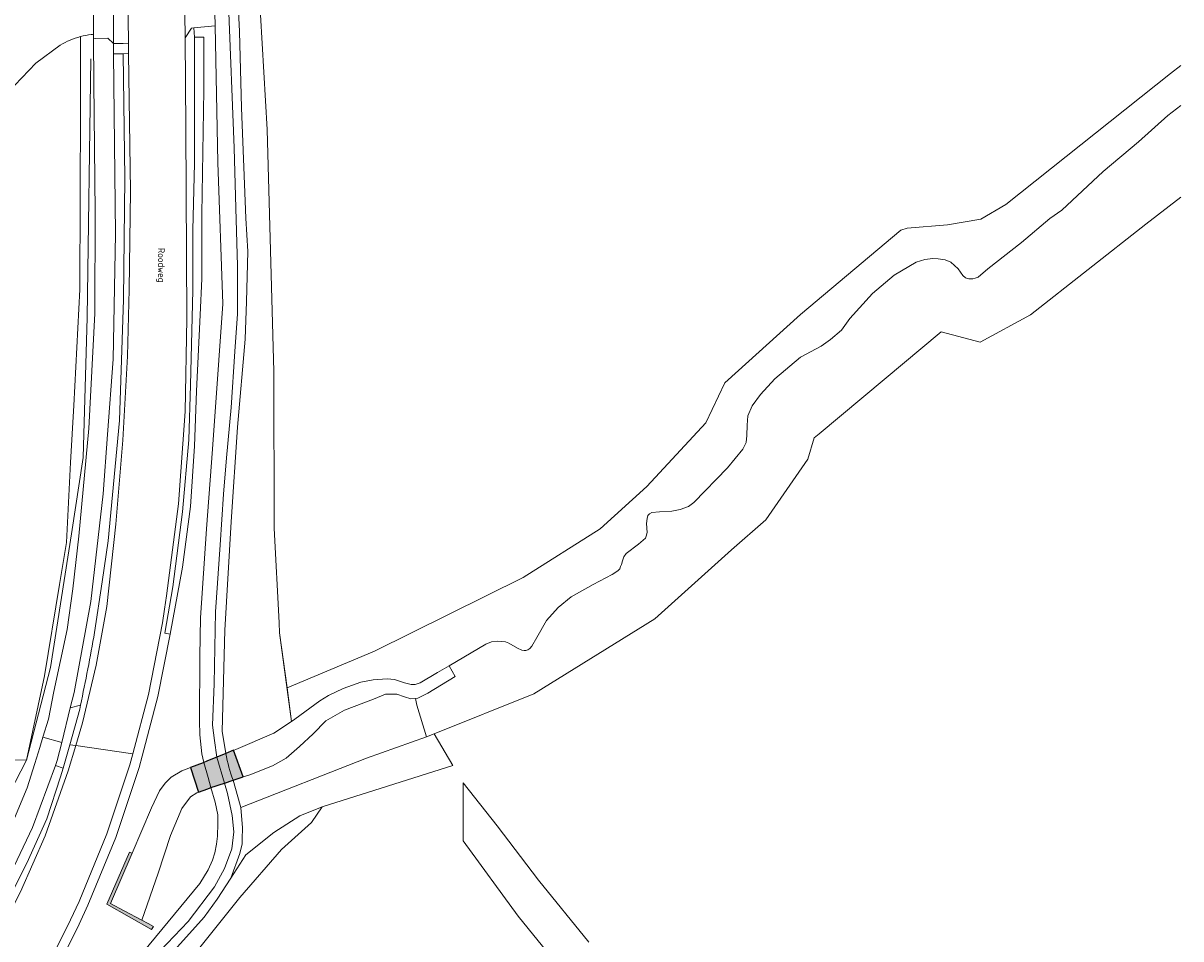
# Model space of a CAD drawing. Header units: metres. Extents: x 191562 to 192551, y 309453 to 310109.
# Tile 48 of 49: x 192432 to 192551, y 309967 to 310062. Entities that reach past the tile are written whole.
import ezdxf
from ezdxf.enums import TextEntityAlignment as Align

# ---------------------------------------------------------------- set-up
doc = ezdxf.new("R2010")
doc.units = ezdxf.units.M
for name, color, linetype, lineweight in [('B-WE-GK-KADEMUUR-GV', 253, 'Continuous', 9), ('B-WE-GK-KADEMUUR-V', 253, 'Continuous', 9), ('B-WE-GR-BEPLANTING_CULTUUR_BOSPLANTSOEN-GV', 253, 'Continuous', 9), ('B-WE-GR-BEPLANTING_CULTUUR_HEESTERS-GV', 253, 'Continuous', 9), ('B-WE-GR-GRAS-GV', 253, 'Continuous', 9), ('B-WE-GR-HAAG-G', 253, 'GR-HAAG1', 9), ('B-WE-IE-TERREINAFSCHEIDING_KUNSTMATIG_HEKWERK-G', 253, 'IE-TERREINAFSCHEIDING-KUNSTMATIG', 9), ('B-WE-KW-KUNSTWERK_DEK-GV', 250, 'Continuous', 25), ('B-WE-OG-TOPOGRAFIE-T18', 2, 'Continuous', 35), ('B-WE-OG-WATER_GREPPEL-GV', 253, 'Continuous', 9), ('B-WE-OG-WEG-GV', 253, 'Continuous', 9), ('B-WE-VH-GESLOTENVERHARDING_ASFALT-GV', 253, 'Continuous', 9), ('B-WE-VH-GESLOTENVERHARDING_BETON-GV', 253, 'Continuous', 9), ('B-WE-VH-ONVERHARD_ZAND-GV', 253, 'Continuous', 9), ('B-WE-VH-OPENVERHARDING_BETONSTRAATSTEEN-GV', 253, 'Continuous', 9), ('B-WE-VH-OPENVERHARDING_SIERBESTRATING-GV', 253, 'Continuous', 9)]:
    doc.layers.add(name, color=color, linetype=linetype, lineweight=lineweight)
doc.layers.add('B-WE-KW-KUNSTWERK_DEK-V', color=7, linetype='Continuous', lineweight=5, true_color=0xfff3f2)
doc.styles.add('NLCS-ISO-M200-T18', font='NLCS-ISO.ttf', dxfattribs={"height": 0.36})
doc.linetypes.add('GR-HAAG1', pattern='A,6,[176,NLCS.SHX,S=0.125,R=0,X=0,Y=0],-2', length=8)
doc.linetypes.add('IE-TERREINAFSCHEIDING-KUNSTMATIG', pattern='A,4,[82,NLCS.SHX,S=0.75,R=90,X=0,Y=0],4,-2', length=10)

msp = doc.modelspace()

# ---------------------------------------------------------------- hatches: boundary and pattern name
at = {"layer": 'B-WE-GK-KADEMUUR-V'}
msp.add_hatch(color=256, dxfattribs=at).paths.add_polyline_path([(192443.821, 309969.353), (192442.008, 309970.321), (192440.597, 309971.075), (192442.836, 309976.252), (192442.536, 309976.362), (192440.218, 309970.994), (192444.811, 309968.391), (192445.006, 309968.719), (192444.475, 309969.003)])
at = {"layer": 'B-WE-KW-KUNSTWERK_DEK-V'}
msp.add_hatch(color=256, dxfattribs=at).paths.add_polyline_path([(192449.656, 309982.556), (192450.632, 309982.905), (192450.845, 309982.981), (192450.946, 309983.017), (192451.493, 309983.213), (192451.773, 309983.305), (192452.342, 309983.491), (192453.218, 309983.777), (192454.249, 309984.115), (192453.276, 309986.862), (192452.463, 309986.525), (192450.51, 309985.728), (192450.222, 309985.617), (192450.138, 309985.584), (192448.818, 309985.076)])

# ---------------------------------------------------------------- linework, layer by layer
at = {"layer": 'B-WE-GK-KADEMUUR-GV'}
msp.add_lwpolyline([(192443.821, 309969.353), (192442.008, 309970.321), (192440.597, 309971.075), (192442.836, 309976.252), (192442.536, 309976.362), (192440.218, 309970.994), (192444.811, 309968.391), (192445.006, 309968.719), (192444.475, 309969.003)], close=True, dxfattribs=at)
at = {"layer": 'B-WE-GR-BEPLANTING_CULTUUR_BOSPLANTSOEN-GV'}
msp.add_lwpolyline([(192413.032, 309958.095), (192416.051, 309961.798), (192417.972, 309964.428), (192418.508, 309965.492), (192418.785, 309966.494), (192418.9, 309967.531), (192418.828, 309968.819), (192418.773, 309972.163), (192418.762, 309975.239), (192418.976, 309977.018), (192419.521, 309978.547), (192420.075, 309979.478), (192421.12, 309980.345), (192422.211, 309980.838), (192423.24, 309981.098), (192424.733, 309981.019), (192426.504, 309980.877), (192427.326, 309980.627), (192428.896, 309979.937), (192429.062, 309980.314), (192431.944, 309985.845), (192429.181, 309985.873), (192425.157, 309985.704)], dxfattribs=at)
at = {"layer": 'B-WE-GR-BEPLANTING_CULTUUR_HEESTERS-GV'}
for points in [[(192446.194, 309998.925), (192446.755, 309998.826), (192448.007, 310005.726), (192448.821, 310011.981), (192449.24, 310018.211), (192449.462, 310023.867), (192449.819, 310031.738), (192449.988, 310035.479), (192449.988, 310042.144), (192450.205, 310054.923), (192450.205, 310060.378), (192449.237, 310060.378)], [(192438.946, 309999.01), (192439.728, 310004.214), (192440.365, 310008.458), (192441.516, 310020.874), (192441.932, 310033.337), (192442.064, 310045.84), (192441.898, 310058.668), (192440.899, 310058.654), (192441.096, 310040.054), (192440.856, 310027.193), (192440.273, 310019.414), (192439.85, 310013.302), (192438.58, 310002.19), (192436.834, 309992.823), (192436.443, 309991.233)], [(192436.443, 309991.233), (192437.502, 309991.509)], [(192434.024, 309979.795), (192435.445, 309984.139), (192435.713, 309985.034), (192434.921, 309985.31)]]:
    msp.add_lwpolyline(points, dxfattribs=at)
at = {"layer": 'B-WE-GR-GRAS-GV'}
for points in [[(192431.944, 309985.845), (192433.799, 309994.524), (192435.336, 310003.953), (192436.039, 310008.268), (192436.481, 310016.526), (192436.796, 310022.405), (192437.435, 310034.356), (192437.495, 310053.19), (192437.495, 310060.429)], [(192458.78, 309993.289), (192467.799, 309997.09), (192483.115, 310004.694), (192491.063, 310009.691), (192495.864, 310014.066), (192501.957, 310020.624), (192503.91, 310024.751), (192511.691, 310031.799), (192522.055, 310040.472), (192522.678, 310040.684), (192526.836, 310041.024), (192530.285, 310041.607), (192532.876, 310043.134), (192549.831, 310056.644), (192550.896, 310057.458)], [(192475.484, 309995.559), (192479.287, 309997.798), (192479.87, 309998.056), (192480.436, 309998.109), (192480.861, 309998.094), (192481.3, 309998.049), (192481.651, 309997.893), (192482.537, 309997.387), (192482.977, 309997.201), (192483.231, 309997.164), (192483.394, 309997.164), (192483.611, 309997.216), (192483.804, 309997.358), (192483.998, 309997.589), (192484.511, 309998.483), (192485.517, 310000.25), (192486.723, 310001.591), (192488.071, 310002.695), (192490.321, 310003.97), (192492.295, 310004.985), (192492.883, 310005.372), (192493.069, 310005.559), (192493.159, 310005.797), (192493.248, 310006.028), (192493.352, 310006.408), (192493.486, 310006.811), (192493.724, 310007.154), (192495.013, 310008.108), (192495.735, 310008.734), (192495.802, 310008.935), (192495.906, 310009.308), (192495.831, 310010.239), (192495.883, 310010.754), (192495.965, 310011.081), (192496.151, 310011.231), (192496.39, 310011.372), (192497.179, 310011.44), (192498.431, 310011.515), (192499.295, 310011.702), (192500.152, 310012.007), (192500.703, 310012.403), (192504.166, 310015.966), (192505.745, 310017.904), (192506.11, 310018.582), (192506.184, 310019.32), (192506.213, 310020.386), (192506.287, 310021.339), (192506.704, 310022.383), (192507.582, 310023.531), (192509.057, 310025.156), (192511.708, 310027.392), (192513.831, 310028.511), (192514.8, 310029.205), (192515.909, 310030.174), (192516.796, 310031.389), (192519.119, 310033.953), (192521.346, 310035.854), (192523.61, 310037.182), (192524.519, 310037.443), (192525.331, 310037.57), (192525.89, 310037.533), (192526.606, 310037.422), (192527.194, 310037.198), (192527.962, 310036.491), (192528.439, 310035.791), (192528.708, 310035.552), (192529.036, 310035.471), (192529.446, 310035.456), (192529.714, 310035.516), (192529.997, 310035.642), (192531.002, 310036.507), (192534.466, 310039.221), (192537.4, 310041.697), (192538.614, 310042.532), (192542.885, 310046.52), (192546.528, 310049.569), (192549.544, 310052.306), (192550.896, 310053.316)], [(192550.896, 310043.877), (192547.298, 310041.113), (192535.393, 310031.755), (192530.198, 310028.919), (192526.195, 310029.997), (192520.305, 310025.1), (192513.61, 310019.475), (192513.117, 310019.06), (192512.454, 310016.863), (192508.112, 310010.636), (192504.571, 310007.535), (192496.684, 310000.424), (192484.231, 309992.679), (192473.946, 309988.572)], [(192493.207, 309956.674), (192482.599, 309969.772), (192476.947, 309977.547), (192476.947, 309983.504), (192480.425, 309979.072), (192484.69, 309973.488), (192489.892, 309967.101)]]:
    msp.add_lwpolyline(points, dxfattribs=at)
at = {"layer": 'B-WE-GR-HAAG-G'}
msp.add_lwpolyline([(192438.565, 310058.142), (192438.198, 310031.48), (192437.765, 310017.055), (192436.567, 310009.183), (192434.4, 309995.399), (192431.944, 309985.845)], dxfattribs=at)
at = {"layer": 'B-WE-IE-TERREINAFSCHEIDING_KUNSTMATIG_HEKWERK-G'}
msp.add_lwpolyline([(192459.241, 309989.831), (192458.021, 309998.98), (192457.96, 310000), (192457.45, 310009.77), (192457.43, 310025.92), (192456.75, 310050.84), (192455.887, 310065.65), (192455.921, 310090.001), (192456.69, 310099.03), (192456.919, 310102.939), (192457.649, 310108.787)], dxfattribs=at)
at = {"layer": 'B-WE-KW-KUNSTWERK_DEK-GV'}
msp.add_lwpolyline([(192449.656, 309982.556), (192450.632, 309982.905), (192450.845, 309982.981), (192450.946, 309983.017), (192451.493, 309983.213), (192451.773, 309983.305), (192452.342, 309983.491), (192453.218, 309983.777), (192454.249, 309984.115), (192453.276, 309986.862), (192452.463, 309986.525), (192450.51, 309985.728), (192450.222, 309985.617), (192450.138, 309985.584), (192448.818, 309985.076)], close=True, dxfattribs=at)
at = {"layer": 'B-WE-OG-WATER_GREPPEL-GV'}
for points in [[(192471.532, 309992.161), (192472.006, 309992.188), (192472.266, 309992.251), (192473.285, 309992.752), (192476.114, 309994.459), (192475.484, 309995.559), (192474.277, 309994.897), (192472.507, 309993.823), (192471.98, 309993.635), (192471.577, 309993.643), (192470.898, 309993.804), (192469.842, 309994.161), (192469.1, 309994.241), (192467.643, 309994.124), (192466.4, 309993.9), (192464.567, 309993.229), (192463.048, 309992.504), (192462.17, 309991.962), (192459.595, 309990.062), (192459.241, 309989.831), (192457.426, 309988.643), (192453.515, 309986.961), (192452.463, 309986.525)], [(192451.551, 309986.147), (192451.411, 309986.089), (192450.51, 309985.728)], [(192442.836, 309976.252), (192440.597, 309971.075), (192442.008, 309970.321), (192443.821, 309969.353)]]:
    msp.add_lwpolyline(points, dxfattribs=at)
at = {"layer": 'B-WE-OG-WEG-GV'}
for points in [[(192454.324, 310099.385), (192453.818, 310091.594), (192453.501, 310084.821), (192453.458, 310073.878), (192453.501, 310068.607), (192453.881, 310060.966), (192454.093, 310053.092), (192454.538, 310041.725), (192454.749, 310038.275), (192454.601, 310033.111), (192454.474, 310029.237), (192453.691, 310020.157), (192453.035, 310010.399), (192452.379, 309999.244), (192452.104, 309988.851), (192452.463, 309986.525)], [(192446.194, 309998.925), (192447.025, 310003.72), (192448.02, 310011.438), (192448.675, 310018.857), (192448.818, 310024.509), (192449.067, 310034.306), (192449.067, 310040.471), (192449.237, 310047.393), (192449.237, 310060.378), (192449.177, 310061.332), (192448.937, 310061.308), (192448.289, 310060.321), (192448.336, 310055.67), (192448.369, 310051.018), (192448.469, 310031.352), (192448.296, 310021.8), (192447.589, 310012.272), (192446.351, 310002.799), (192446.153, 310001.398), (192445.937, 310000), (192444.503, 309992.627), (192442.89, 309986.509)], [(192450.222, 309985.617), (192449.986, 309986.502), (192449.787, 309988.46), (192449.774, 309989.909), (192449.785, 309996.579), (192449.873, 310000.534), (192450.487, 310009.699), (192451.101, 310017.912), (192451.757, 310027.077), (192452.177, 310032.882), (192451.636, 310047.46), (192451.387, 310061.554)], [(192433.633, 309988.205), (192434.189, 309990.075), (192434.745, 309992.933), (192436.11, 309999.33)], [(192459.241, 309989.831), (192458.78, 309993.289), (192458.021, 309998.98)], [(192435.485, 309965.137), (192437.354, 309968.946), (192438.265, 309970.89), (192441.138, 309977.892), (192443.547, 309985.076), (192443.857, 309986.254), (192445.478, 309992.404), (192446.755, 309998.826)], [(192471.532, 309992.161), (192470.897, 309992.375), (192470.11, 309992.634), (192469.511, 309992.643), (192468.939, 309992.634), (192467.697, 309992.141), (192464.711, 309990.986), (192462.798, 309989.894), (192461.484, 309988.562), (192460.054, 309987.246), (192458.687, 309986.048), (192457.301, 309985.26), (192454.944, 309984.342), (192454.249, 309984.115)], [(192473.145, 309988.252), (192472.154, 309991.508), (192472.006, 309992.188)], [(192352.236, 309913.022), (192362.828, 309916.927), (192368.186, 309919.212), (192373.141, 309921.496), (192375.107, 309922.615), (192382.605, 309926.818), (192384.564, 309927.941), (192391.533, 309932.623), (192397.534, 309936.878), (192400.709, 309939.418), (192405.821, 309943.704), (192411.282, 309949.245), (192415.52, 309953.959), (192420.235, 309960.405), (192424.347, 309966.85), (192428.212, 309974.033), (192432.014, 309982.979), (192432.799, 309985.487), (192433.316, 309987.138)], [(192453.218, 309983.777), (192454.249, 309984.115), (192453.276, 309986.862), (192452.463, 309986.525)], [(192450.632, 309982.905), (192449.491, 309982.497), (192448.847, 309982.058), (192447.927, 309980.86), (192446.757, 309978.07), (192445.498, 309974.206), (192443.821, 309969.353), (192444.475, 309969.003), (192445.006, 309968.719), (192444.811, 309968.391), (192440.218, 309970.994), (192442.536, 309976.362), (192442.836, 309976.252), (192444.828, 309980.948), (192445.641, 309982.68), (192446.225, 309983.494), (192446.84, 309984.089), (192447.956, 309984.747), (192448.818, 309985.076), (192449.322, 309985.269), (192450.138, 309985.584)], [(192433.06, 309946.464), (192445.516, 309961.172), (192453.926, 309971.675), (192458.225, 309976.631), (192461.32, 309979.437), (192462.413, 309981.044), (192460.092, 309980.112), (192457.416, 309978.39), (192454.527, 309976.093)], [(192453.94, 309981.201), (192454.008, 309980.956)], [(192452.992, 309973.696), (192451.595, 309971.515), (192450.251, 309969.666), (192445.641, 309964.536), (192442.413, 309961.738), (192441.889, 309961.402)]]:
    msp.add_lwpolyline(points, dxfattribs=at)
msp.add_lwpolyline([(192452.463, 309986.525, 0.0294523), (192453.218, 309983.777)], format="xyb", dxfattribs=at)
msp.add_lwpolyline([(192448.818, 309985.076), (192449.656, 309982.556), (192450.632, 309982.905), (192450.845, 309982.981), (192450.946, 309983.017), (192450.641, 309984.048), (192450.222, 309985.617), (192450.138, 309985.584)], close=True, dxfattribs=at)
at = {"layer": 'B-WE-VH-GESLOTENVERHARDING_ASFALT-GV'}
for points in [[(192435.407, 310059.562, -0.0666189), (192437.495, 310060.429)], [(192437.495, 310060.429, -0.0325341), (192438.607, 310060.647)], [(192438.607, 310060.647, -0.0046399), (192438.844, 310060.674)]]:
    msp.add_lwpolyline(points, format="xyb", dxfattribs=at)
for points in [[(192416.468, 310033.245), (192416.783, 310033.746), (192416.262, 310034.087), (192423.743, 310045.506), (192428.932, 310052.865), (192430.723, 310055.434), (192432.9, 310057.685), (192435.407, 310059.562)], [(192435.024, 309966.467), (192436.452, 309969.378), (192437.349, 309971.292), (192440.2, 309978.241), (192442.588, 309985.363), (192442.89, 309986.509), (192437.01, 309987.343)], [(192451.551, 309986.147), (192451.41, 309986.089), (192450.51, 309985.728), (192450.222, 309985.617)], [(192436.22, 309984.736), (192433.869, 309978.041), (192431.318, 309972.277), (192428.223, 309966.244), (192424.701, 309960.449), (192420.927, 309955.029), (192416.397, 309949.396), (192411.11, 309943.726), (192406.58, 309939.473), (192399.898, 309933.987), (192393.241, 309929.297), (192385.815, 309924.368), (192378.455, 309920.304), (192370.484, 309916.318), (192363.309, 309913.22), (192356.667, 309910.738), (192352.175, 309909.261), (192339.757, 309904.931), (192329.333, 309901.297), (192319.559, 309897.889), (192313.448, 309895.768), (192305.835, 309892.795), (192298.921, 309889.935), (192295.591, 309888.466)], [(192450.946, 309983.017), (192451.493, 309983.213), (192451.773, 309983.305), (192452.342, 309983.491)]]:
    msp.add_lwpolyline(points, dxfattribs=at)
at = {"layer": 'B-WE-VH-GESLOTENVERHARDING_BETON-GV'}
for points in [[(192440.915, 310065.943), (192440.256, 310065.284), (192438.987, 310065.309), (192438.871, 310065.281), (192438.844, 310060.674), (192438.841, 310060.208)], [(192440.899, 310058.654), (192440.888, 310059.718), (192440.323, 310060.26), (192439.07, 310060.251), (192438.841, 310060.208), (192438.888, 310055.687), (192439.015, 310042.336), (192438.984, 310031.874), (192438.348, 310020.047), (192437.317, 310008.951), (192436.713, 310003.521), (192436.11, 309999.33)], [(192377.986, 309921.828), (192383.758, 309925.143), (192389.738, 309929.032), (192394.262, 309932.128), (192399.607, 309935.858), (192403.364, 309938.954), (192406.962, 309941.997), (192411.249, 309946.23), (192417.572, 309953.215), (192423.023, 309960.967), (192427.097, 309967.609), (192429.176, 309971.829), (192429.378, 309972.239), (192432.546, 309978.919), (192434.921, 309985.31), (192435.107, 309985.811), (192435.563, 309987.662), (192433.633, 309988.205), (192433.316, 309987.138)], [(192452.342, 309983.491), (192451.776, 309983.306), (192451.493, 309983.213)], [(192450.946, 309983.017), (192451.394, 309981.502), (192451.659, 309980.199), (192451.666, 309979.312), (192451.606, 309978.023), (192451.514, 309977.183), (192451.342, 309976.309), (192451.09, 309975.542), (192450.647, 309974.543), (192449.802, 309973.141), (192443.929, 309966.02), (192443.848, 309965.951), (192441.632, 309964.357), (192440.521, 309963.801), (192439.355, 309963.262)]]:
    msp.add_lwpolyline(points, dxfattribs=at)
at = {"layer": 'B-WE-VH-ONVERHARD_ZAND-GV'}
msp.add_lwpolyline([(192462.413, 309981.044), (192475.877, 309985.311), (192473.946, 309988.572), (192473.145, 309988.252), (192466.982, 309986.07), (192454.008, 309980.956), (192454.199, 309978.881), (192454.174, 309977.688), (192454.165, 309977.22), (192453.924, 309976.236), (192452.992, 309973.696), (192454.527, 309976.093)], dxfattribs=at)
at = {"layer": 'B-WE-VH-OPENVERHARDING_BETONSTRAATSTEEN-GV'}
for points in [[(192454.334, 310108.787), (192453.79, 310103.732), (192453.165, 310096.78), (192452.772, 310090.256), (192452.522, 310081.179), (192452.522, 310073.138), (192452.743, 310063.732), (192453.318, 310048.951), (192453.494, 310042.755), (192453.664, 310036.798), (192453.664, 310031.87), (192453.405, 310027.981), (192453.02, 310022.197), (192452.558, 310017.011), (192452.224, 310013.266), (192451.879, 310008.053), (192451.422, 310001.126), (192451.277, 309993.718), (192451.093, 309989.448), (192451.31, 309987.881), (192451.551, 309986.147)], [(192452.463, 309986.525), (192451.551, 309986.147), (192452.342, 309983.491)], [(192452.342, 309983.491), (192452.66, 309982.423), (192453.14, 309980.155), (192453.296, 309978.473), (192453.106, 309976.724), (192452.337, 309974.69), (192451.322, 309972.796), (192448.611, 309969.201), (192444.26, 309964.685), (192441.841, 309962.858), (192438.89, 309961.579), (192436.103, 309960.02), (192433.796, 309958.293), (192431.631, 309956.094), (192428.729, 309952.346)], [(192452.342, 309983.491), (192453.218, 309983.777)], [(192453.94, 309981.201), (192453.218, 309983.777)]]:
    msp.add_lwpolyline(points, dxfattribs=at)
at = {"layer": 'B-WE-VH-OPENVERHARDING_SIERBESTRATING-GV'}
for points in [[(192449.177, 310061.332), (192451.387, 310061.554), (192451.381, 310061.897), (192451.072, 310067.901), (192449.18, 310067.936), (192449.037, 310067.939), (192448.548, 310068.569), (192448.161, 310069.067), (192448.166, 310068.748), (192448.222, 310065.366), (192448.289, 310060.321)], [(192442.448, 310059.743), (192442.447, 310059.851), (192442.352, 310066.927), (192442.34, 310067.832), (192441.614, 310067.839), (192440.889, 310067.846), (192440.915, 310065.943), (192440.888, 310059.718)], [(192437.01, 309987.343), (192437.721, 309989.691), (192439.116, 309995.656), (192440.222, 310001.678), (192441.133, 310010.184), (192441.875, 310018.835), (192442.346, 310027.481), (192442.504, 310034.379), (192442.652, 310044.483), (192442.462, 310058.675)], [(192441.898, 310058.668), (192442.462, 310058.675), (192442.448, 310059.743), (192441.887, 310059.734), (192440.888, 310059.718)], [(192436.443, 309991.233), (192435.563, 309987.662)], [(192437.502, 309991.509), (192437.416, 309991.096), (192436.386, 309987.431)], [(192435.713, 309985.034), (192436.386, 309987.431)], [(192436.22, 309984.736), (192437.01, 309987.343), (192436.386, 309987.431)], [(192434.024, 309979.795), (192431.973, 309975.244), (192429.711, 309970.729), (192427.98, 309967.352), (192426.781, 309965.035), (192424.651, 309961.526), (192422.721, 309958.515), (192421.125, 309956.132), (192419.862, 309954.544), (192410.257, 309943.629), (192408.796, 309942.307), (192407.036, 309940.853), (192396.875, 309932.492), (192385.988, 309925.458), (192378.38, 309921.14)]]:
    msp.add_lwpolyline(points, dxfattribs=at)
msp.add_lwpolyline([(192438.946, 309999.01, -0.0077282), (192437.502, 309991.509)], format="xyb", dxfattribs=at)

# ---------------------------------------------------------------- texts
at = {"layer": 'B-WE-OG-TOPOGRAFIE-T18', "style": 'NLCS-ISO-M200-T18'}
msp.add_text('Roodweg', height=0.7, rotation=270.3, dxfattribs=at).set_placement((192445.734, 310036.869), align=Align.MIDDLE)

doc.saveas('drawing.dxf')
